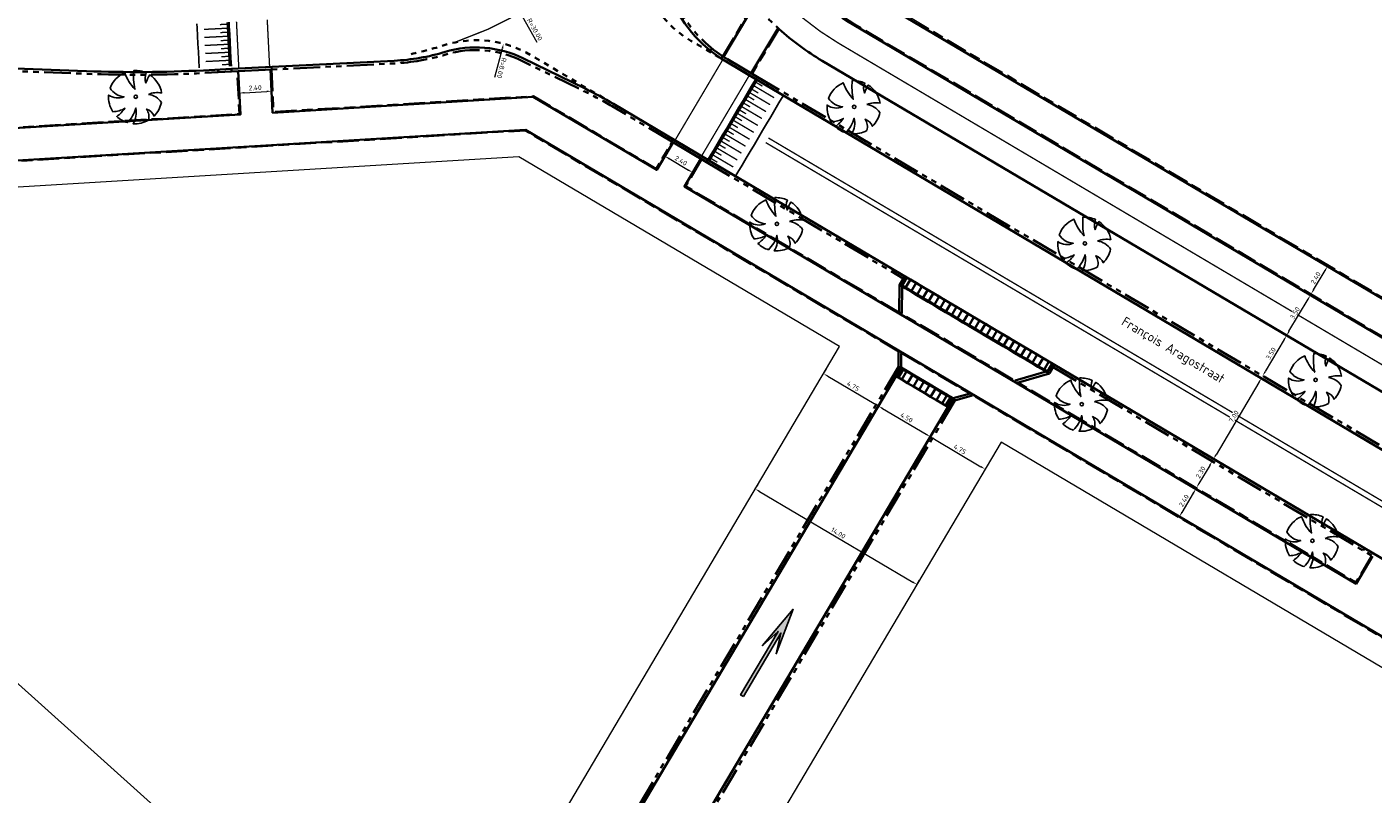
# Model space of a CAD drawing. Header units: metres. Extents: x 90561 to 91301, y 464732 to 465376.
# Tile 10 of 44: x 90687 to 90787, y 464875 to 464933. Entities that reach past the tile are written whole.
import ezdxf
from ezdxf.enums import TextEntityAlignment as Align
from ezdxf.lldxf.tags import DXFTag

# ---------------------------------------------------------------- set-up
doc = ezdxf.new("R2010")
doc.units = ezdxf.units.M
for name, pattern in [('VH-GAZONBAND_100X200', [9.5, 7.5, -2]), ('VH-OPSLUITBAND_100X200', [16, 8, -2, 4, -2]), ('VH-OPSLUITBAND_150X400', [30, 16, -4, 6, -4]), ('VH-TROTTOIRBAND_180-200', [20, 10, -2, 2, -2, 2, -2]), ('VW-1-1_STREEP', [2, 1, -1]), ('VW-270-30_STREEP', [3, 2.7, -0.3]), ('VW-30-270_STREEP', [3, 0.3, -2.7]), ('VW-5050_STREEP', [1, 0.5, -0.5]), ('XX-HIDDEN', [4, 2, -2])]:
    doc.linetypes.add(name, pattern=pattern)
for name, color, linetype, lineweight, true_color in [('B-WE-KG-GRENS_PERCEEL-G', 150, 'KG-PERCEEL', 18, 0x007fff), ('N-WE-VW-MARKERING_DWARS_OVERSTEEK_KANALISATIESTREEP50_010-G', 7, 'VW-5050_STREEP', 13, 0xffffff), ('N-WE-VW-MARKERING_LANGS_STREEP_11_010-G', 7, 'VW-1-1_STREEP', 13, 0xffffff), ('N-WE-VW-MARKERING_LANGS_STREEP_27030_010-G', 7, 'VW-270-30_STREEP', 13, 0xffffff), ('N-WE-VW-MARKERING_LANGS_STREEP_30270_010-G', 7, 'VW-30-270_STREEP', 13, 0xffffff), ('N-WE-VW-MARKERING_LANGS_STREEP_DOORGETROKKEN_010-G', 7, 'Continuous', 13, 0xffffff), ('N-WE-VW-MARKERING_PIJL-S', 7, 'Continuous', 25, 0xffffff)]:
    doc.layers.add(name, color=color, linetype=linetype, lineweight=lineweight, true_color=true_color)
doc.layers.add('MTD-nw-markeringen', color=7, linetype='Continuous', true_color=0xffffff)
for name, color, linetype, lineweight in [('N-WE-GR-BOOM-S', 90, 'Continuous', 25), ('N-WE-VH-KANTOPSLUITING_GAZONBAND_100X200-G', 90, 'VH-GAZONBAND_100X200', 18), ('N-WE-VH-KANTOPSLUITING_INRITBAND-G', 210, 'Continuous', 35), ('N-WE-VH-KANTOPSLUITING_OPSLUITBAND_100X200-G', 150, 'VH-OPSLUITBAND_100X200', 18), ('N-WE-VH-KANTOPSLUITING_OPSLUITBAND_200X250-G', 150, 'VH-OPSLUITBAND_150X400', 35), ('N-WE-VH-KANTOPSLUITING_TROTTOIRBAND_180 200-G', 210, 'VH-TROTTOIRBAND_180-200', 35), ('N-WE-VH-KANTOPSLUITING_VOORKANTBAND-G', 50, 'Continuous', 35), ('N-WE-VH-KANTVERHARDING-G', 210, 'Continuous', 35), ('N-WE-VH-MATERIAALGRENS-G', 7, 'XX-HIDDEN', 35), ('X-XX-AL-M', 7, 'Continuous', 18), ('X-XX-AL-T35', 50, 'Continuous', 35)]:
    doc.layers.add(name, color=color, linetype=linetype, lineweight=lineweight)
doc.styles.add('NLCS-ISO-M200-T18', font='NLCS-ISO.ttf', dxfattribs={"height": 0.36})
tags = doc.linetypes.add('KG-PERCEEL', pattern='A,5.5,-2,["P",Standard,S=1.8,R=0,X=-0.5,Y=-0.9],-2,5.5,-2,[5,NLCS.SHX,S=0.75,R=0,X=0,Y=0],-2', length=19).pattern_tags.tags
tags[6] = DXFTag(74, 10)
doc.dimstyles.new('NLCS-M200-T18-PIJL_L2_H1', dxfattribs={"dimscale": 0.2, "dimtxt": 2.5, "dimasz": 1.8, "dimexe": 2, "dimexo": 2, "dimgap": 0.7, "dimtad": 1, "dimzin": 0, "dimdsep": 46, "dimtxsty": 'NLCS-ISO-M200-T18', "dimcen": 0, "dimdle": 2, "dimclrd": 256, "dimclre": 256, "dimclrt": 10, "dimadec": 1, "dimazin": 0, "dimtfac": 1, "dimtdec": 3, "dimtofl": 0, "dimtmove": 0, "dimatfit": 3, "dimfxl": 2, "dimfxlon": 1, "dimtfillclr": 256, "dimtolj": 1, "dimtzin": 0, "dimlwd": -1, "dimlwe": -1, "dimarcsym": 0})
doc.dimstyles.new('NLCS-M200-T18-PIJL_L2_H2', dxfattribs={"dimscale": 0.2, "dimtxt": 2.5, "dimasz": 1.8, "dimexe": 2, "dimexo": 2, "dimgap": 0.7, "dimtad": 1, "dimzin": 0, "dimdsep": 46, "dimtxsty": 'NLCS-ISO-M200-T18', "dimcen": 0, "dimdle": 2, "dimclrd": 256, "dimclre": 256, "dimclrt": 10, "dimazin": 0, "dimtfac": 1, "dimtdec": 3, "dimtofl": 0, "dimtmove": 0, "dimatfit": 3, "dimfxl": 2, "dimfxlon": 1, "dimtfillclr": 256, "dimtolj": 1, "dimtzin": 0, "dimlwd": -1, "dimlwe": -1, "dimarcsym": 0})

# ---------------------------------------------------------------- blocks, each defined once
blk = doc.blocks.new('ib 750x500 l')
blk.add_line((0.2, 0.7), (0.2, 0))
blk.add_lwpolyline([(0, 0), (0.5, 0), (0.5, 0.75), (0, 0.75), (0, 0)], close=True)
blk.add_lwpolyline([(0.5, 0.7), (0.2, 0.7), (0.05, 0)])
blk = doc.blocks.new('ib 750x500 m')
blk.add_line((0, 0.7), (0.5, 0.7))
blk.add_lwpolyline([(0, 0), (0.5, 0), (0.5, 0.75), (0, 0.75)], close=True)
blk = doc.blocks.new('ib 750x500 r')
blk.add_line((0.3, 0.7), (0.3, 0))
blk.add_lwpolyline([(0.5, 0), (0, 0), (0, 0.75), (0.5, 0.75), (0.5, 0)], close=True)
blk.add_lwpolyline([(0, 0.7), (0.3, 0.7), (0.45, 0)])
blk = doc.blocks.new('*U124')
at = {"xscale": -1, "rotation": 180}
for name, p in [('ib 750x500 l', (0, 0)), ('ib 750x500 m', (0.5, 0)), ('ib 750x500 m', (1, 0)), ('ib 750x500 m', (1.5, 0)), ('ib 750x500 m', (2, 0)), ('ib 750x500 m', (2.5, 0)), ('ib 750x500 m', (3, 0)), ('ib 750x500 m', (3.5, 0)), ('ib 750x500 r', (4, 0))]:
    blk.add_blockref(name, p, dxfattribs=at)
blk = doc.blocks.new('*U138')
for points, const_width in [([(0, 2.3), (0.3, 2.3)], 0.2), ([(0.15, 1.7), (0.15, 2.2)], 0.1), ([(0.3, 2.3), (0.9, 2.3)], 0.2), ([(0.45, 0.5), (0.45, 2.2)], 0.1), ([(0.75, 1.7), (0.75, 2.2)], 0.1), ([(0.9, 2.3), (1.5, 2.3)], 0.2), ([(1.05, 0.5), (1.05, 2.2)], 0.1), ([(1.35, 1.7), (1.35, 2.2)], 0.1), ([(1.5, 2.3), (2.1, 2.3)], 0.2), ([(1.65, 0.5), (1.65, 2.2)], 0.1), ([(1.95, 1.7), (1.95, 2.2)], 0.1), ([(2.1, 2.3), (2.7, 2.3)], 0.2), ([(2.25, 0.5), (2.25, 2.2)], 0.1), ([(2.55, 1.7), (2.55, 2.2)], 0.1), ([(2.7, 2.3), (3.3, 2.3)], 0.2), ([(2.85, 0.5), (2.85, 2.2)], 0.1), ([(3.15, 1.7), (3.15, 2.2)], 0.1), ([(3.3, 2.3), (3.9, 2.3)], 0.2), ([(3.45, 0.5), (3.45, 2.2)], 0.1), ([(3.75, 1.7), (3.75, 2.2)], 0.1), ([(3.9, 2.3), (4.5, 2.3)], 0.2), ([(4.05, 0.5), (4.05, 2.2)], 0.1), ([(4.35, 1.7), (4.35, 2.2)], 0.1), ([(4.5, 2.3), (5.1, 2.3)], 0.2), ([(4.65, 0.5), (4.65, 2.2)], 0.1), ([(4.95, 1.7), (4.95, 2.2)], 0.1), ([(5.1, 2.3), (5.7, 2.3)], 0.2), ([(5.25, 0.5), (5.25, 2.2)], 0.1), ([(5.55, 1.7), (5.55, 2.2)], 0.1), ([(5.7, 2.3), (6.3, 2.3)], 0.2), ([(5.85, 0.5), (5.85, 2.2)], 0.1), ([(6.15, 1.7), (6.15, 2.2)], 0.1), ([(6.3, 2.3), (6.9, 2.3)], 0.2), ([(6.45, 0.5), (6.45, 2.2)], 0.1), ([(6.75, 1.7), (6.75, 2.2)], 0.1)]:
    blk.add_lwpolyline(points, dxfattribs=dict(const_width=const_width))
for points in [[(0.3, 2.4), (0, 2.4)], [(0.9, 2.4), (0.3, 2.4)], [(1.5, 2.4), (0.9, 2.4)], [(2.1, 2.4), (1.5, 2.4)], [(2.7, 2.4), (2.1, 2.4)], [(3.3, 2.4), (2.7, 2.4)], [(3.9, 2.4), (3.3, 2.4)], [(4.5, 2.4), (3.9, 2.4)], [(5.1, 2.4), (4.5, 2.4)], [(5.7, 2.4), (5.1, 2.4)], [(6.3, 2.4), (5.7, 2.4)], [(6.9, 2.4), (6.3, 2.4)], [(0.3, 0), (0, 0)], [(0.9, 0), (0.3, 0)], [(1.5, 0), (0.9, 0)], [(2.1, 0), (1.5, 0)], [(2.7, 0), (2.1, 0)], [(3.3, 0), (2.7, 0)], [(3.9, 0), (3.3, 0)], [(4.5, 0), (3.9, 0)], [(5.1, 0), (4.5, 0)], [(5.7, 0), (5.1, 0)], [(6.3, 0), (5.7, 0)], [(6.9, 0), (6.3, 0)]]:
    blk.add_lwpolyline(points)
blk = doc.blocks.new('*U135')
for points, const_width in [([(0, 2.3), (0.3, 2.3)], 0.2), ([(0.15, 1.7), (0.15, 2.2)], 0.1), ([(0.3, 2.3), (0.9, 2.3)], 0.2), ([(0.45, 0.5), (0.45, 2.2)], 0.1), ([(0.75, 1.7), (0.75, 2.2)], 0.1), ([(0.9, 2.3), (1.5, 2.3)], 0.2), ([(1.05, 0.5), (1.05, 2.2)], 0.1), ([(1.35, 1.7), (1.35, 2.2)], 0.1), ([(1.5, 2.3), (2.1, 2.3)], 0.2), ([(1.65, 0.5), (1.65, 2.2)], 0.1), ([(1.95, 1.7), (1.95, 2.2)], 0.1), ([(2.1, 2.3), (2.7, 2.3)], 0.2), ([(2.25, 0.5), (2.25, 2.2)], 0.1), ([(2.55, 1.7), (2.55, 2.2)], 0.1), ([(2.7, 2.3), (3.3, 2.3)], 0.2), ([(2.85, 0.5), (2.85, 2.2)], 0.1), ([(3.15, 1.7), (3.15, 2.2)], 0.1)]:
    blk.add_lwpolyline(points, dxfattribs=dict(const_width=const_width))
for points in [[(0.3, 2.4), (0, 2.4)], [(0.9, 2.4), (0.3, 2.4)], [(1.5, 2.4), (0.9, 2.4)], [(2.1, 2.4), (1.5, 2.4)], [(2.7, 2.4), (2.1, 2.4)], [(3.3, 2.4), (2.7, 2.4)], [(0.3, 0), (0, 0)], [(0.9, 0), (0.3, 0)], [(1.5, 0), (0.9, 0)], [(2.1, 0), (1.5, 0)], [(2.7, 0), (2.1, 0)], [(3.3, 0), (2.7, 0)]]:
    blk.add_lwpolyline(points)
blk = doc.blocks.new('*D151')
at = {"layer": 'Defpoints', "color": 0, "transparency": 16777216}
blk.add_point((90708.8, 464959.76), dxfattribs=at)
at = {"layer": 'X-XX-AL-M', "transparency": 16777216}
blk.add_line((90724.76, 464931.35), (90723.67, 464933.29), dxfattribs=at)
at = {"layer": 'X-XX-AL-M', "color": 10, "transparency": 16777216, "insert": (90724.58, 464932.32), "char_height": 0.36, "attachment_point": 5, "rotation": 299.3118, "style": 'NLCS-ISO-M200-T18', "bg_fill": 3, "box_fill_scale": 1.1, "bg_fill_color": 256, "bg_fill_true_color": 13158600, "bg_fill_transparency": 0}
blk.add_mtext('\\A1;R=30.00', dxfattribs=at)
at = {"layer": 'Defpoints', "color": 0, "transparency": 16777216}
blk.add_point((90723.49, 464933.6), dxfattribs=at)
at = {"layer": 'X-XX-AL-M', "transparency": 16777216}
blk.add_solid([(90723.72, 464933.32), (90723.61, 464933.26), (90723.49, 464933.6)], dxfattribs=at)
blk = doc.blocks.new('*D153')
at = {"layer": 'Defpoints', "color": 0, "transparency": 16777216}
for p in [(90713.32, 464937.38), (90713.9, 464917.39)]:
    blk.add_point(p, dxfattribs=at)
at = {"layer": 'X-XX-AL-M', "transparency": 16777216}
blk.add_line((90713.22, 464940.64), (90713.31, 464937.74), dxfattribs=at)
blk.add_solid([(90713.37, 464937.74), (90713.25, 464937.73), (90713.32, 464937.38)], dxfattribs=at)
at = {"layer": 'X-XX-AL-M', "color": 10, "transparency": 16777216, "insert": (90713.57, 464939.71), "char_height": 0.36, "attachment_point": 5, "rotation": 271.6713, "style": 'NLCS-ISO-M200-T18', "bg_fill": 3, "box_fill_scale": 1.1, "bg_fill_color": 256, "bg_fill_true_color": 13158600, "bg_fill_transparency": 0}
blk.add_mtext('\\A1;R=20.00', dxfattribs=at)
blk = doc.blocks.new('*D154')
at = {"layer": 'Defpoints', "color": 0, "transparency": 16777216}
for p in [(90778.78, 464906.3), (90775.21, 464900.28), (90775.21, 464900.28)]:
    blk.add_point(p, dxfattribs=at)
at = {"layer": 'X-XX-AL-M', "transparency": 16777216}
for p, q in [((90778.78, 464906.3), (90779.12, 464906.1)), ((90778.59, 464905.99), (90775.4, 464900.59)), ((90775.21, 464900.28), (90775.56, 464900.08))]:
    blk.add_line(p, q, dxfattribs=at)
for points in [[(90778.54, 464906.02), (90778.65, 464905.96), (90778.78, 464906.3)], [(90775.34, 464900.62), (90775.45, 464900.56), (90775.21, 464900.28)]]:
    blk.add_solid(points, dxfattribs=at)
at = {"layer": 'X-XX-AL-M', "color": 10, "transparency": 16777216, "insert": (90776.72, 464903.45), "char_height": 0.36, "attachment_point": 5, "rotation": 59.3872, "style": 'NLCS-ISO-M200-T18', "bg_fill": 3, "box_fill_scale": 1.1, "bg_fill_color": 256, "bg_fill_true_color": 13158600, "bg_fill_transparency": 0}
blk.add_mtext('\\A1;7.00', dxfattribs=at)
blk = doc.blocks.new('*U125')
at = {"xscale": -1, "rotation": 180}
for name, p in [('ib 750x500 l', (0, 0)), ('ib 750x500 m', (0.5, 0)), ('ib 750x500 m', (1, 0)), ('ib 750x500 m', (1.5, 0)), ('ib 750x500 m', (2, 0)), ('ib 750x500 m', (2.5, 0)), ('ib 750x500 m', (3, 0)), ('ib 750x500 m', (3.5, 0)), ('ib 750x500 m', (4, 0)), ('ib 750x500 m', (4.5, 0)), ('ib 750x500 m', (5, 0)), ('ib 750x500 m', (5.5, 0)), ('ib 750x500 m', (6, 0)), ('ib 750x500 m', (6.5, 0)), ('ib 750x500 m', (7, 0)), ('ib 750x500 m', (7.5, 0)), ('ib 750x500 m', (8, 0)), ('ib 750x500 m', (8.5, 0)), ('ib 750x500 m', (9, 0)), ('ib 750x500 m', (9.5, 0)), ('ib 750x500 m', (10, 0)), ('ib 750x500 m', (10.5, 0)), ('ib 750x500 m', (11, 0)), ('ib 750x500 m', (11.5, 0)), ('ib 750x500 m', (12, 0)), ('ib 750x500 r', (12.5, 0))]:
    blk.add_blockref(name, p, dxfattribs=at)
blk = doc.blocks.new('*D172')
at = {"layer": 'Defpoints', "color": 0, "transparency": 16777216}
for p in [(90780.66, 464909.49), (90778.88, 464906.48), (90778.88, 464906.48)]:
    blk.add_point(p, dxfattribs=at)
at = {"layer": 'X-XX-AL-M', "transparency": 16777216}
for p, q in [((90780.66, 464909.49), (90780.32, 464909.69)), ((90780.48, 464909.18), (90779.06, 464906.79)), ((90778.88, 464906.48), (90779.22, 464906.27))]:
    blk.add_line(p, q, dxfattribs=at)
for points in [[(90780.43, 464909.21), (90780.53, 464909.15), (90780.66, 464909.49)], [(90779.01, 464906.82), (90779.11, 464906.75), (90778.88, 464906.48)]]:
    blk.add_solid(points, dxfattribs=at)
at = {"layer": 'X-XX-AL-M', "color": 10, "transparency": 16777216, "insert": (90779.49, 464908.14), "char_height": 0.36, "attachment_point": 5, "rotation": 59.3872, "style": 'NLCS-ISO-M200-T18', "bg_fill": 3, "box_fill_scale": 1.1, "bg_fill_color": 256, "bg_fill_true_color": 13158600, "bg_fill_transparency": 0}
blk.add_mtext('\\A1;3.50', dxfattribs=at)
blk = doc.blocks.new('*D175')
at = {"layer": 'Defpoints', "color": 0, "transparency": 16777216}
for p in [(90782.44, 464912.5), (90782.44, 464912.5), (90780.66, 464909.49)]:
    blk.add_point(p, dxfattribs=at)
at = {"layer": 'X-XX-AL-M', "transparency": 16777216}
for p, q in [((90782.44, 464912.5), (90782.1, 464912.7)), ((90780.84, 464909.8), (90782.26, 464912.19)), ((90780.66, 464909.49), (90780.32, 464909.69))]:
    blk.add_line(p, q, dxfattribs=at)
for points in [[(90782.21, 464912.22), (90782.31, 464912.16), (90782.44, 464912.5)], [(90780.79, 464909.83), (90780.9, 464909.77), (90780.66, 464909.49)]]:
    blk.add_solid(points, dxfattribs=at)
at = {"layer": 'X-XX-AL-M', "color": 10, "transparency": 16777216, "insert": (90781.28, 464911.16), "char_height": 0.36, "attachment_point": 5, "rotation": 59.3872, "style": 'NLCS-ISO-M200-T18', "bg_fill": 3, "box_fill_scale": 1.1, "bg_fill_color": 256, "bg_fill_true_color": 13158600, "bg_fill_transparency": 0}
blk.add_mtext('\\A1;3.50', dxfattribs=at)
blk = doc.blocks.new('*D176')
at = {"layer": 'Defpoints', "color": 0, "transparency": 16777216}
blk.add_point((90782.49, 464912.59), dxfattribs=at)
at = {"layer": 'X-XX-AL-M', "transparency": 16777216}
for p, q in [((90782.68, 464912.9), (90783.53, 464914.34)), ((90783.72, 464914.65), (90783.37, 464914.85)), ((90782.49, 464912.59), (90782.15, 464912.79))]:
    blk.add_line(p, q, dxfattribs=at)
for points in [[(90783.48, 464914.37), (90783.58, 464914.31), (90783.72, 464914.65)], [(90782.63, 464912.93), (90782.73, 464912.87), (90782.49, 464912.59)]]:
    blk.add_solid(points, dxfattribs=at)
at = {"layer": 'X-XX-AL-M', "color": 10, "transparency": 16777216, "insert": (90782.83, 464913.78), "char_height": 0.36, "attachment_point": 5, "rotation": 59.3872, "style": 'NLCS-ISO-M200-T18', "bg_fill": 3, "box_fill_scale": 1.1, "bg_fill_color": 256, "bg_fill_true_color": 13158600, "bg_fill_transparency": 0}
blk.add_mtext('\\A1;2.40', dxfattribs=at)
at = {"layer": 'Defpoints', "color": 0, "transparency": 16777216}
blk.add_point((90783.72, 464914.65), dxfattribs=at)
blk.add_point((90783.72, 464914.65), dxfattribs=at)
blk = doc.blocks.new('*D165')
at = {"layer": 'Defpoints', "color": 0, "transparency": 16777216}
blk.add_point((90773.94, 464898.13), dxfattribs=at)
blk.add_point((90773.94, 464898.13), dxfattribs=at)
at = {"layer": 'X-XX-AL-M', "transparency": 16777216}
for p, q in [((90775.11, 464900.11), (90774.77, 464900.31)), ((90774.93, 464899.8), (90774.12, 464898.44)), ((90773.94, 464898.13), (90773.59, 464898.33))]:
    blk.add_line(p, q, dxfattribs=at)
for points in [[(90774.88, 464899.83), (90774.98, 464899.77), (90775.11, 464900.11)], [(90774.07, 464898.47), (90774.17, 464898.41), (90773.94, 464898.13)]]:
    blk.add_solid(points, dxfattribs=at)
at = {"layer": 'X-XX-AL-M', "color": 10, "transparency": 16777216, "insert": (90774.25, 464899.28), "char_height": 0.36, "attachment_point": 5, "rotation": 59.3872, "style": 'NLCS-ISO-M200-T18', "bg_fill": 3, "box_fill_scale": 1.1, "bg_fill_color": 256, "bg_fill_true_color": 13158600, "bg_fill_transparency": 0}
blk.add_mtext('\\A1;2.30', dxfattribs=at)
at = {"layer": 'Defpoints', "color": 0, "transparency": 16777216}
blk.add_point((90775.11, 464900.11), dxfattribs=at)
blk = doc.blocks.new('*D166')
at = {"layer": 'Defpoints', "color": 0, "transparency": 16777216}
blk.add_point((90772.67, 464895.98), dxfattribs=at)
blk.add_point((90772.67, 464895.98), dxfattribs=at)
at = {"layer": 'X-XX-AL-M', "transparency": 16777216}
for p, q in [((90773.89, 464898.04), (90773.54, 464898.24)), ((90773.7, 464897.73), (90772.85, 464896.29)), ((90772.67, 464895.98), (90772.32, 464896.18))]:
    blk.add_line(p, q, dxfattribs=at)
for points in [[(90773.65, 464897.76), (90773.76, 464897.7), (90773.89, 464898.04)], [(90772.8, 464896.32), (90772.9, 464896.25), (90772.67, 464895.98)]]:
    blk.add_solid(points, dxfattribs=at)
at = {"layer": 'X-XX-AL-M', "color": 10, "transparency": 16777216, "insert": (90773, 464897.17), "char_height": 0.36, "attachment_point": 5, "rotation": 59.3872, "style": 'NLCS-ISO-M200-T18', "bg_fill": 3, "box_fill_scale": 1.1, "bg_fill_color": 256, "bg_fill_true_color": 13158600, "bg_fill_transparency": 0}
blk.add_mtext('\\A1;2.40', dxfattribs=at)
at = {"layer": 'Defpoints', "color": 0, "transparency": 16777216}
blk.add_point((90773.89, 464898.04), dxfattribs=at)
blk = doc.blocks.new('*D167')
at = {"layer": 'Defpoints', "color": 0, "transparency": 16777216}
for p in [(90746.12, 464906.64), (90750.21, 464904.23), (90750.21, 464904.23)]:
    blk.add_point(p, dxfattribs=at)
at = {"layer": 'X-XX-AL-M', "transparency": 16777216}
for p, q in [((90746.12, 464906.64), (90746.33, 464906.99)), ((90746.43, 464906.46), (90749.9, 464904.41)), ((90750.21, 464904.23), (90750.41, 464904.57))]:
    blk.add_line(p, q, dxfattribs=at)
for points in [[(90746.46, 464906.51), (90746.4, 464906.41), (90746.12, 464906.64)], [(90749.93, 464904.46), (90749.87, 464904.36), (90750.21, 464904.23)]]:
    blk.add_solid(points, dxfattribs=at)
at = {"layer": 'X-XX-AL-M', "color": 10, "transparency": 16777216, "insert": (90748.33, 464905.71), "char_height": 0.36, "attachment_point": 5, "rotation": 329.387, "style": 'NLCS-ISO-M200-T18', "bg_fill": 3, "box_fill_scale": 1.1, "bg_fill_color": 256, "bg_fill_true_color": 13158600, "bg_fill_transparency": 0}
blk.add_mtext('\\A1;4.75', dxfattribs=at)
blk = doc.blocks.new('*D168')
at = {"layer": 'Defpoints', "color": 0, "transparency": 16777216}
for p in [(90750.21, 464904.23), (90754.08, 464901.93), (90754.08, 464901.93)]:
    blk.add_point(p, dxfattribs=at)
at = {"layer": 'X-XX-AL-M', "transparency": 16777216}
for p, q in [((90750.21, 464904.23), (90750.41, 464904.57)), ((90750.52, 464904.04), (90753.77, 464902.12)), ((90754.08, 464901.93), (90754.29, 464902.28))]:
    blk.add_line(p, q, dxfattribs=at)
for points in [[(90750.55, 464904.09), (90750.49, 464903.99), (90750.21, 464904.23)], [(90753.8, 464902.17), (90753.74, 464902.07), (90754.08, 464901.93)]]:
    blk.add_solid(points, dxfattribs=at)
at = {"layer": 'X-XX-AL-M', "color": 10, "transparency": 16777216, "insert": (90752.31, 464903.36), "char_height": 0.36, "attachment_point": 5, "rotation": 329.387, "style": 'NLCS-ISO-M200-T18', "bg_fill": 3, "box_fill_scale": 1.1, "bg_fill_color": 256, "bg_fill_true_color": 13158600, "bg_fill_transparency": 0}
blk.add_mtext('\\A1;4.50', dxfattribs=at)
blk = doc.blocks.new('*D169')
at = {"layer": 'Defpoints', "color": 0, "transparency": 16777216}
for p in [(90754.08, 464901.93), (90758.17, 464899.52), (90758.17, 464899.52)]:
    blk.add_point(p, dxfattribs=at)
at = {"layer": 'X-XX-AL-M', "transparency": 16777216}
for p, q in [((90754.08, 464901.93), (90753.88, 464901.59)), ((90754.39, 464901.75), (90757.86, 464899.7)), ((90758.17, 464899.52), (90757.97, 464899.17))]:
    blk.add_line(p, q, dxfattribs=at)
for points in [[(90754.42, 464901.8), (90754.36, 464901.7), (90754.08, 464901.93)], [(90757.89, 464899.75), (90757.83, 464899.65), (90758.17, 464899.52)]]:
    blk.add_solid(points, dxfattribs=at)
at = {"layer": 'X-XX-AL-M', "color": 10, "transparency": 16777216, "insert": (90756.29, 464901), "char_height": 0.36, "attachment_point": 5, "rotation": 329.387, "style": 'NLCS-ISO-M200-T18', "bg_fill": 3, "box_fill_scale": 1.1, "bg_fill_color": 256, "bg_fill_true_color": 13158600, "bg_fill_transparency": 0}
blk.add_mtext('\\A1;4.75', dxfattribs=at)
blk = doc.blocks.new('*D170')
at = {"layer": 'Defpoints', "color": 0, "transparency": 16777216}
for p in [(90741.03, 464898.04), (90753.08, 464890.91), (90753.08, 464890.91)]:
    blk.add_point(p, dxfattribs=at)
at = {"layer": 'X-XX-AL-M', "transparency": 16777216}
for p, q in [((90741.03, 464898.04), (90741.23, 464898.38)), ((90741.34, 464897.85), (90752.77, 464891.09)), ((90753.08, 464890.91), (90753.28, 464891.25))]:
    blk.add_line(p, q, dxfattribs=at)
for points in [[(90741.37, 464897.91), (90741.31, 464897.8), (90741.03, 464898.04)], [(90752.8, 464891.14), (90752.74, 464891.04), (90753.08, 464890.91)]]:
    blk.add_solid(points, dxfattribs=at)
at = {"layer": 'X-XX-AL-M', "color": 10, "transparency": 16777216, "insert": (90747.22, 464894.75), "char_height": 0.36, "attachment_point": 5, "rotation": 329.387, "style": 'NLCS-ISO-M200-T18', "bg_fill": 3, "box_fill_scale": 1.1, "bg_fill_color": 256, "bg_fill_true_color": 13158600, "bg_fill_transparency": 0}
blk.add_mtext('\\A1;14.00', dxfattribs=at)
blk = doc.blocks.new('N-SVW-MARKERING_PIJL_ANTISPOOK')
blk.add_hatch(color=256).paths.add_polyline_path([(5.5, 0.125), (0, 0.125), (0, -0.125), (5.5, -0.125), (4, -0.6), (7.5, 0), (4, 0.6)])
at = {"flags": 128}
blk.add_lwpolyline([(0, -0.125), (0, 0.125), (5.5, 0.125), (4, 0.6), (7.5, 0), (4, -0.6), (5.5, -0.125)], close=True, dxfattribs=at)
blk = doc.blocks.new('*D230')
at = {"layer": 'Defpoints', "color": 0, "transparency": 16777216}
blk.add_point((90734.28, 464922.87), dxfattribs=at)
at = {"layer": 'X-XX-AL-M', "transparency": 16777216}
for p, q in [((90734.28, 464922.87), (90734.08, 464922.53)), ((90734.59, 464922.69), (90736.04, 464921.83)), ((90736.35, 464921.65), (90736.55, 464921.99))]:
    blk.add_line(p, q, dxfattribs=at)
for points in [[(90734.62, 464922.74), (90734.56, 464922.63), (90734.28, 464922.87)], [(90736.07, 464921.88), (90736.01, 464921.78), (90736.35, 464921.65)]]:
    blk.add_solid(points, dxfattribs=at)
at = {"layer": 'X-XX-AL-M', "color": 10, "transparency": 16777216, "insert": (90735.48, 464922.53), "char_height": 0.36, "attachment_point": 5, "rotation": 329.3872, "style": 'NLCS-ISO-M200-T18', "bg_fill": 3, "box_fill_scale": 1.1, "bg_fill_color": 256, "bg_fill_true_color": 13158600, "bg_fill_transparency": 0}
blk.add_mtext('\\A1;2.40', dxfattribs=at)
at = {"layer": 'Defpoints', "color": 0, "transparency": 16777216}
blk.add_point((90736.35, 464921.65), dxfattribs=at)
blk.add_point((90736.35, 464921.65), dxfattribs=at)
blk = doc.blocks.new('*D231')
at = {"layer": 'Defpoints', "color": 0, "transparency": 16777216}
for p in [(90722.25, 464931.26), (90720.23, 464923.52)]:
    blk.add_point(p, dxfattribs=at)
at = {"layer": 'X-XX-AL-M', "transparency": 16777216}
blk.add_line((90721.6, 464928.75), (90722.16, 464930.91), dxfattribs=at)
blk.add_solid([(90722.22, 464930.89), (90722.1, 464930.92), (90722.25, 464931.26)], dxfattribs=at)
at = {"layer": 'X-XX-AL-M', "color": 10, "transparency": 16777216, "insert": (90722.11, 464929.45), "char_height": 0.36, "attachment_point": 5, "rotation": 255.3375, "style": 'NLCS-ISO-M200-T18', "bg_fill": 3, "box_fill_scale": 1.1, "bg_fill_color": 256, "bg_fill_true_color": 13158600, "bg_fill_transparency": 0}
blk.add_mtext('\\A1;R=8.00', dxfattribs=at)
blk = doc.blocks.new('*D238')
at = {"layer": 'Defpoints', "color": 0, "transparency": 16777216}
for p in [(90702.54, 464927.58), (90704.94, 464927.72), (90704.94, 464927.72)]:
    blk.add_point(p, dxfattribs=at)
at = {"layer": 'X-XX-AL-M', "transparency": 16777216}
for p, q in [((90702.54, 464927.58), (90702.52, 464927.98)), ((90702.9, 464927.6), (90704.58, 464927.7)), ((90704.94, 464927.72), (90704.92, 464928.12))]:
    blk.add_line(p, q, dxfattribs=at)
for points in [[(90702.9, 464927.66), (90702.9, 464927.54), (90702.54, 464927.58)], [(90704.58, 464927.76), (90704.58, 464927.64), (90704.94, 464927.72)]]:
    blk.add_solid(points, dxfattribs=at)
at = {"layer": 'X-XX-AL-M', "color": 10, "transparency": 16777216, "insert": (90703.72, 464927.97), "char_height": 0.36, "attachment_point": 5, "rotation": 3.1698, "style": 'NLCS-ISO-M200-T18', "bg_fill": 3, "box_fill_scale": 1.1, "bg_fill_color": 256, "bg_fill_true_color": 13158600, "bg_fill_transparency": 0}
blk.add_mtext('\\A1;2.40', dxfattribs=at)
blk = doc.blocks.new('baz_boom01')
blk.add_lwpolyline([(0.74, -0.62, -0.21749), (0.88, -1.75, -0.147185), (-0.25, -1.97, 0.215736), (-0.2, -1.21, -0.224989), (-0.76, -1.84, -0.150851), (-1.68, -1.12, 0.190296), (-0.65, -0.54, -0.129376), (-1.89, -0.73, -0.115876), (-2.03, 0.17, 0.078405), (-1.17, 0.08, -0.11516), (-1.94, 0.62, -0.166289), (-1.17, 1.65, 0.257071), (-0.54, 0.68, -0.230127), (-0.71, 1.89, -0.209158), (0.88, 1.77, 0.102084), (0.4, 0.41, -0.079219), (1.43, 1.35, -0.121905), (1.88, 0.51, 0.191542), (1.28, 0.06, -0.057002), (1.93, 0.22, -0.212153), (1.44, -1.32, 0.147861)], format="xyb", close=True)
blk.add_circle((0, 0), 0.125)

msp = doc.modelspace()

# ---------------------------------------------------------------- linework, layer by layer
at = {"layer": 'B-WE-KG-GRENS_PERCEEL-G', "ltscale": 0.2, "flags": 128}
msp.add_lwpolyline([(90666.304, 464919.366), (90664.387, 464902.952), (90716.314, 464856.27), (90747.311, 464908.655), (90723.384, 464922.812)], close=True, dxfattribs=at)
msp.add_lwpolyline([(90793.323, 464881.429), (90759.359, 464901.525), (90734.399, 464859.341, 0.356909), (90735.019, 464855.272), (90760.447, 464832.341, 0.4772181), (90765.438, 464833.13)], format="xyb", close=True, dxfattribs=at)
at = {"layer": 'N-WE-VH-KANTOPSLUITING_GAZONBAND_100X200-G', "ltscale": 0.2, "flags": 128}
msp.add_lwpolyline([(90808.69, 464899.758), (90807.357, 464900.547, 0.1014723), (90802.192, 464902.328, -0.101472), (90796.533, 464904.279), (90748.453, 464932.728, -0.0989591), (90742.648, 464937.939), (90738.74, 464943.167, 0.0989588), (90736.377, 464945.288), (90736.019, 464945.501)], format="xyb", dxfattribs=at)
at = {"layer": 'N-WE-VH-KANTOPSLUITING_OPSLUITBAND_100X200-G', "ltscale": 0.2, "flags": 128}
for points in [[(90809.963, 464901.91), (90808.648, 464902.688, 0.1012911), (90802.507, 464904.808, -0.1012908), (90797.806, 464906.431), (90749.726, 464934.879, -0.0989591), (90744.651, 464939.436), (90739.462, 464946.377), (90776.768, 465009.427)], [(90751.721, 464908.253), (90723.85, 464924.744), (90643.107, 464919.869, 0.2338627), (90637.026, 464916.389, 0.1186395), (90633.297, 464906.342), (90632.839, 464902.514), (90634.401, 464902.337, -0.00786), (90635.246, 464902.228), (90634.996, 464900.142)]]:
    msp.add_lwpolyline(points, format="xyb", dxfattribs=at)
for points in [[(90738.581, 464930.33), (90740.925, 464934.291)], [(90742.8, 464932.354), (90740.814, 464928.998)], [(90704.957, 464929.328), (90705.114, 464926.217), (90724.489, 464927.387), (90733.637, 464921.974), (90734.808, 464923.953)], [(90639.686, 464922.267), (90702.518, 464926.061), (90702.36, 464929.197)], [(90737.046, 464922.629), (90735.875, 464920.65), (90751.759, 464911.251)], [(90786.979, 464893.084), (90785.808, 464891.104), (90751.759, 464911.251)], [(90802.869, 464877.989), (90751.721, 464908.253)]]:
    msp.add_lwpolyline(points, dxfattribs=at)
at = {"layer": 'N-WE-VH-KANTOPSLUITING_OPSLUITBAND_200X250-G', "ltscale": 0.2, "flags": 128}
msp.add_lwpolyline([(90741.159, 464928.794), (90738.946, 464930.103, -0.0109571), (90738.581, 464930.33)], format="xyb", dxfattribs=at)
for points in [[(90704.957, 464929.328), (90701.961, 464929.177)], [(90737.39, 464922.426), (90734.808, 464923.953)], [(90751.784, 464913.27), (90751.759, 464911.251)], [(90751.721, 464908.253), (90751.707, 464907.149)], [(90762.972, 464906.65), (90760.655, 464905.987)], [(90757.212, 464905.004), (90755.911, 464904.632)]]:
    msp.add_lwpolyline(points, dxfattribs=at)
at = {"layer": 'N-WE-VH-KANTOPSLUITING_TROTTOIRBAND_180 200-G', "ltscale": 0.2, "flags": 128}
for points in [[(90738.581, 464930.33, -0.3347108), (90734.572, 464941.427, -0.5416273), (90735.055, 464941.565, -0.0498416), (90735.711, 464940.871), (90735.869, 464940.994)], [(90734.808, 464923.953), (90730.338, 464926.598, 0.0200168), (90728.239, 464927.73), (90723.607, 464929.991, 0.1886883), (90717.941, 464930.453, -0.0604231), (90714.097, 464929.788), (90704.957, 464929.328)], [(90701.961, 464929.177), (90699.877, 464929.072, -0.0218229), (90691.135, 464929.013), (90679.86, 464929.43, 0.0243128), (90670.16, 464929.317), (90654.54, 464928.374, 0.3625616), (90631.411, 464906.568), (90630.76, 464901.141, 0.4160931), (90631.025, 464900.807), (90632.018, 464900.695), (90631.996, 464900.496)], [(90751.707, 464907.149), (90751.707, 464907.149), (90723.558, 464859.577, 0.356909), (90724.742, 464851.816), (90760.083, 464819.943, 0.4772181), (90769.605, 464821.447), (90801.953, 464877.475)], [(90755.911, 464904.632), (90730.483, 464861.658, 0.356909), (90731.972, 464851.893), (90757.399, 464828.962, 0.4772181), (90769.378, 464830.855), (90797.697, 464879.905)]]:
    msp.add_lwpolyline(points, format="xyb", dxfattribs=at)
for points in [[(90791.006, 464899.3), (90741.159, 464928.794)], [(90737.39, 464922.426), (90752.064, 464913.743)], [(90763.253, 464907.123), (90787.238, 464892.931)]]:
    msp.add_lwpolyline(points, dxfattribs=at)
at = {"layer": 'N-WE-VH-KANTOPSLUITING_VOORKANTBAND-G'}
for p, q in [((90755.783, 464904.803), (90755.911, 464904.632)), ((90755.399, 464904.159), (90755.571, 464904.057))]:
    msp.add_line(p, q, dxfattribs=at)
at = {"layer": 'N-WE-VH-KANTOPSLUITING_VOORKANTBAND-G', "ltscale": 0.2, "flags": 128}
for points in [[(90809.912, 464901.824), (90808.58, 464902.612, 0.1014723), (90802.503, 464904.708, -0.101472), (90797.755, 464906.345), (90749.675, 464934.793, -0.0989591), (90744.571, 464939.376), (90739.342, 464946.371), (90776.682, 465009.477)], [(90808.635, 464899.675), (90807.306, 464900.461, 0.1014723), (90802.179, 464902.229, -0.101472), (90796.482, 464904.193), (90748.402, 464932.642, -0.0989591), (90742.568, 464937.879), (90738.66, 464943.107, 0.0989588), (90736.326, 464945.202), (90735.984, 464945.405)], [(90741.057, 464928.622), (90738.844, 464929.931, -0.3469404), (90734.381, 464941.486, -0.5416273), (90735.186, 464941.716, -0.0498416), (90735.869, 464940.994)], [(90737.492, 464922.598), (90730.44, 464926.77, 0.0200168), (90728.327, 464927.909), (90723.695, 464930.171, 0.1886883), (90717.884, 464930.644, -0.0604231), (90714.087, 464929.988), (90701.951, 464929.377)], [(90701.951, 464929.377), (90699.867, 464929.272, -0.0218229), (90691.142, 464929.213), (90679.867, 464929.63, 0.0243128), (90670.148, 464929.516), (90654.528, 464928.573, 0.3625616), (90631.212, 464906.592), (90630.561, 464901.159)], [(90751.722, 464908.368), (90723.875, 464924.845), (90643.101, 464919.969, 0.2338627), (90636.943, 464916.445, 0.1186395), (90633.198, 464906.354), (90632.727, 464902.426), (90634.39, 464902.238, -0.0069569), (90635.135, 464902.143), (90634.909, 464900.256)], [(90831.11, 464867.2, 0.0037501), (90830.699, 464867.448), (90737.492, 464922.598)], [(90751.908, 464907.096), (90751.908, 464907.096), (90723.73, 464859.475, 0.356909), (90724.876, 464851.964), (90760.217, 464820.092, 0.4772181), (90769.432, 464821.547), (90801.809, 464877.626)], [(90755.781, 464904.805), (90755.781, 464904.805), (90730.311, 464861.76, 0.356909), (90731.838, 464851.745), (90757.265, 464828.814, 0.4772181), (90769.551, 464830.755), (90797.911, 464879.876)]]:
    msp.add_lwpolyline(points, format="xyb", dxfattribs=at)
for points in [[(90738.665, 464930.276), (90740.994, 464934.21)], [(90742.724, 464932.422), (90740.728, 464929.049)], [(90737.658, 464930.754), (90737.784, 464930.91)], [(90738.581, 464930.33), (90738.472, 464930.163)], [(90700.952, 464929.326), (90700.962, 464929.127)], [(90701.951, 464929.377), (90701.961, 464929.177)], [(90704.857, 464929.323), (90705.019, 464926.111), (90724.464, 464927.285), (90733.672, 464921.837), (90734.894, 464923.902)], [(90704.947, 464929.528), (90704.957, 464929.328)], [(90705.946, 464929.578), (90705.956, 464929.378)], [(90639.564, 464922.16), (90702.623, 464925.967), (90702.46, 464929.202)], [(90741.057, 464928.622), (90741.159, 464928.794)], [(90790.904, 464899.127), (90741.057, 464928.622)], [(90729.325, 464927.43), (90729.321, 464927.424)], [(90741.917, 464928.113), (90742.019, 464928.285)], [(90734.05, 464924.635), (90733.948, 464924.463)], [(90734.91, 464924.125), (90734.808, 464923.953)], [(90736.96, 464922.68), (90735.738, 464920.615), (90751.757, 464911.136)], [(90737.492, 464922.598), (90737.39, 464922.426)], [(90738.353, 464922.089), (90738.251, 464921.916)], [(90751.983, 464913.152), (90751.958, 464911.134)], [(90787.065, 464893.033), (90785.843, 464890.967), (90751.757, 464911.136)], [(90802.969, 464878.045), (90751.722, 464908.368)], [(90751.921, 464908.134), (90751.908, 464907.096)], [(90751.526, 464906.451), (90751.354, 464906.553)], [(90751.707, 464907.149), (90751.908, 464907.096)], [(90751.908, 464907.096), (90751.908, 464907.096)], [(90760.418, 464906.128), (90762.735, 464906.79)], [(90755.783, 464904.803), (90756.975, 464905.144)], [(90786.377, 464893.44), (90786.479, 464893.612)]]:
    msp.add_lwpolyline(points, dxfattribs=at)
at = {"layer": 'N-WE-VH-KANTVERHARDING-G', "ltscale": 0.2, "flags": 128}
msp.add_lwpolyline([(90742.8, 464932.354, 0.0500654), (90746.018, 464929.986), (90792.53, 464902.465)], format="xyb", dxfattribs=at)
at = {"layer": 'N-WE-VH-MATERIAALGRENS-G', "ltscale": 0.2, "flags": 128}
for points in [[(90734.608, 464942.149, 0.008797), (90734.458, 464942.241), (90734.029, 464942.495, 0.4196759), (90733.339, 464942.311, 0.4087723), (90736.225, 464931.481), (90738.844, 464929.931)], [(90740.925, 464934.291, 0.033739), (90742.8, 464932.354, 0.033739)], [(90715.35, 464930.483, 0.0213426), (90717.822, 464931.148, -0.2130469), (90724.301, 464930.403), (90730.44, 464926.77)]]:
    msp.add_lwpolyline(points, format="xyb", dxfattribs=at)
at = {"layer": 'N-WE-VW-MARKERING_DWARS_OVERSTEEK_KANALISATIESTREEP50_010-G', "const_width": 0.1, "flags": 128}
for points in [[(90702.324, 464932.9), (90702.5, 464929.405)], [(90704.619, 464933.053), (90704.797, 464929.52)], [(90735.039, 464924.049), (90738.604, 464930.074)], [(90740.583, 464928.902), (90737.019, 464922.878)]]:
    msp.add_lwpolyline(points, dxfattribs=at)
at = {"layer": 'N-WE-VW-MARKERING_LANGS_STREEP_11_010-G', "const_width": 0.1, "flags": 128}
msp.add_lwpolyline([(90725.912, 464935.056, -0.0688467), (90718.562, 464931.339, -0.0688467)], format="xyb", dxfattribs=at)
for points in [[(90760.517, 464912.809), (90750.65, 464918.647)], [(90760.72, 464913.153), (90750.853, 464918.991)]]:
    msp.add_lwpolyline(points, dxfattribs=at)
at = {"layer": 'N-WE-VW-MARKERING_LANGS_STREEP_27030_010-G', "const_width": 0.1, "flags": 128}
msp.add_lwpolyline([(90749.792, 464929.786), (90747.21, 464931.314, -0.0989591), (90741.376, 464936.551), (90739.864, 464938.574), (90737.318, 464941.979, 0.0782393), (90735.815, 464943.445)], format="xyb", dxfattribs=at)
at = {"layer": 'N-WE-VW-MARKERING_LANGS_STREEP_30270_010-G', "const_width": 0.1, "flags": 128}
msp.add_lwpolyline([(90793.009, 464904.215), (90749.792, 464929.786)], dxfattribs=at)
at = {"layer": 'N-WE-VW-MARKERING_LANGS_STREEP_DOORGETROKKEN_010-G', "const_width": 0.1, "flags": 128}
for points in [[(90750.65, 464918.647), (90741.805, 464923.881)], [(90785.353, 464898.113), (90760.517, 464912.809)], [(90788.417, 464896.3), (90785.353, 464898.113)]]:
    msp.add_lwpolyline(points, dxfattribs=at)
at = {"layer": 'N-WE-VW-MARKERING_LANGS_STREEP_DOORGETROKKEN_010-G', "ltscale": 0.2, "const_width": 0.1, "flags": 128}
for points in [[(90750.853, 464918.991), (90742.008, 464924.225)], [(90785.557, 464898.457), (90760.72, 464913.153)], [(90788.621, 464896.644), (90785.557, 464898.457)]]:
    msp.add_lwpolyline(points, dxfattribs=at)

# ---------------------------------------------------------------- block references
at = {"layer": 'MTD-nw-markeringen'}
for name, p, rotation in [('*U135', (90699.378, 464932.751), 272.8846142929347), ('*U138', (90739.583, 464921.419), 59.38720966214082)]:
    msp.add_blockref(name, p, dxfattribs=dict(at, rotation=rotation))
at = {"layer": 'N-WE-GR-BOOM-S', "rotation": 50.87910539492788}
for p in [(90694.808, 464927.297), (90748.404, 464926.541), (90742.637, 464917.811), (90765.617, 464916.356), (90765.376, 464904.356), (90782.588, 464894.171)]:
    msp.add_blockref('baz_boom01', p, dxfattribs=at)
at = {"layer": 'N-WE-VH-KANTOPSLUITING_INRITBAND-G'}
for name, p, rotation in [('*U125', (90752.166, 464913.915), 329.3872096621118), ('*U124', (90755.399, 464904.159), 149.3872096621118)]:
    msp.add_blockref(name, p, dxfattribs=dict(at, rotation=rotation))
at = {"layer": 'N-WE-VW-MARKERING_PIJL-S', "rotation": 59.38696396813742}
msp.add_blockref('N-SVW-MARKERING_PIJL_ANTISPOOK', (90740.033, 464882.61), dxfattribs=at)

# ---------------------------------------------------------------- texts
at = {"layer": 'X-XX-AL-T35', "style": 'NLCS-ISO-M200-T18'}
msp.add_text('François Aragostraat', height=0.7, rotation=329.4, dxfattribs=at).set_placement((90772.16, 464908.321), align=Align.MIDDLE)

# ---------------------------------------------------------------- next in the draw order: dimensions: what is measured, and where the dimension line sits
at = {"layer": 'X-XX-AL-M'}
dim = msp.add_radius_dim(center=(90708.804, 464959.76), mpoint=(90723.491, 464933.601), dimstyle='NLCS-M200-T18-PIJL_L2_H1', override={"dimpost": 'R=<>', "dimtfill": 1}, dxfattribs=at)
dim.commit()
dim.dimension.update_dxf_attribs({"geometry": '*D151', "text_midpoint": (90724.578, 464932.317)})
for p1, p2, dimstyle, picture, middle in [((90702.542, 464927.584), (90704.938, 464927.717), 'NLCS-M200-T18-PIJL_L2_H1', '*D238', (90703.722, 464927.97)), ((90746.121, 464906.645), (90750.209, 464904.226), 'NLCS-M200-T18-PIJL_L2_H2', '*D167', (90748.328, 464905.711)), ((90741.029, 464898.038), (90753.078, 464890.909), 'NLCS-M200-T18-PIJL_L2_H2', '*D170', (90747.216, 464894.749))]:
    dim = msp.add_aligned_dim(p1=p1, p2=p2, distance=0, dimstyle=dimstyle, override={"dimtfill": 1}, dxfattribs=at)
    dim.commit()
    dim.dimension.update_dxf_attribs({"geometry": picture, "text_midpoint": middle})
for base, p1, p2, angle, picture, middle in [((90736.349, 464921.648), (90734.283, 464922.87), (90736.349, 464921.648), 329.38721, '*D230', (90735.479, 464922.534)), ((90775.212, 464900.279), (90778.777, 464906.303), (90775.212, 464900.279), 59.38721, '*D154', (90776.719, 464903.454))]:
    dim = msp.add_linear_dim(base=base, p1=p1, p2=p2, angle=angle, dimstyle='NLCS-M200-T18-PIJL_L2_H1', override={"dimtfill": 1}, dxfattribs=at)
    dim.commit()
    dim.dimension.update_dxf_attribs({"geometry": picture, "text_midpoint": middle})

# ---------------------------------------------------------------- next in the draw order: dimensions: what is measured, and where the dimension line sits
for center, mpoint, dimstyle, picture, middle in [((90713.9, 464917.385), (90713.317, 464937.377), 'NLCS-M200-T18-PIJL_L2_H1', '*D153', (90713.249, 464939.705)), ((90720.227, 464923.518), (90722.252, 464931.257), 'NLCS-M200-T18-PIJL_L2_H2', '*D231', (90721.801, 464929.534))]:
    dim = msp.add_radius_dim(center=center, mpoint=mpoint, dimstyle=dimstyle, override={"dimpost": 'R=<>', "dimtfill": 1}, dxfattribs=at)
    dim.commit()
    dim.dimension.update_dxf_attribs({"geometry": picture, "text_midpoint": middle, "dimtype": 164})
for p1, p2, dimstyle, picture, middle in [((90780.661, 464909.488), (90778.879, 464906.475), 'NLCS-M200-T18-PIJL_L2_H1', '*D172', (90779.495, 464908.144)), ((90750.209, 464904.226), (90754.082, 464901.934), 'NLCS-M200-T18-PIJL_L2_H2', '*D168', (90752.309, 464903.355)), ((90775.11, 464900.107), (90773.939, 464898.127), 'NLCS-M200-T18-PIJL_L2_H1', '*D165', (90774.249, 464899.28))]:
    dim = msp.add_aligned_dim(p1=p1, p2=p2, distance=0, dimstyle=dimstyle, override={"dimtfill": 1}, dxfattribs=at)
    dim.commit()
    dim.dimension.update_dxf_attribs({"geometry": picture, "text_midpoint": middle})

# ---------------------------------------------------------------- next in the draw order: block references
at = {"layer": 'N-WE-GR-BOOM-S', "rotation": 50.87910539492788}
msp.add_blockref('baz_boom01', (90782.829, 464906.171), dxfattribs=at)

# ---------------------------------------------------------------- next in the draw order: dimensions: what is measured, and where the dimension line sits
at = {"layer": 'X-XX-AL-M'}
for p1, p2, dimstyle, picture, middle in [((90780.661, 464909.488), (90782.443, 464912.5), 'NLCS-M200-T18-PIJL_L2_H1', '*D175', (90781.277, 464911.157)), ((90754.082, 464901.934), (90758.17, 464899.515), 'NLCS-M200-T18-PIJL_L2_H2', '*D169', (90756.289, 464901)), ((90773.888, 464898.041), (90772.666, 464895.976), 'NLCS-M200-T18-PIJL_L2_H1', '*D166', (90773.002, 464897.171))]:
    dim = msp.add_aligned_dim(p1=p1, p2=p2, distance=0, dimstyle=dimstyle, override={"dimtfill": 1}, dxfattribs=at)
    dim.commit()
    dim.dimension.update_dxf_attribs({"geometry": picture, "text_midpoint": middle})

# ---------------------------------------------------------------- next in the draw order: dimensions: what is measured, and where the dimension line sits
dim = msp.add_aligned_dim(p1=(90782.494, 464912.586), p2=(90783.716, 464914.651), distance=0, dimstyle='NLCS-M200-T18-PIJL_L2_H1', override={"dimtfill": 1}, dxfattribs=at)
dim.commit()
dim.dimension.update_dxf_attribs({"geometry": '*D176', "text_midpoint": (90782.83, 464913.781)})

doc.saveas('drawing.dxf')
